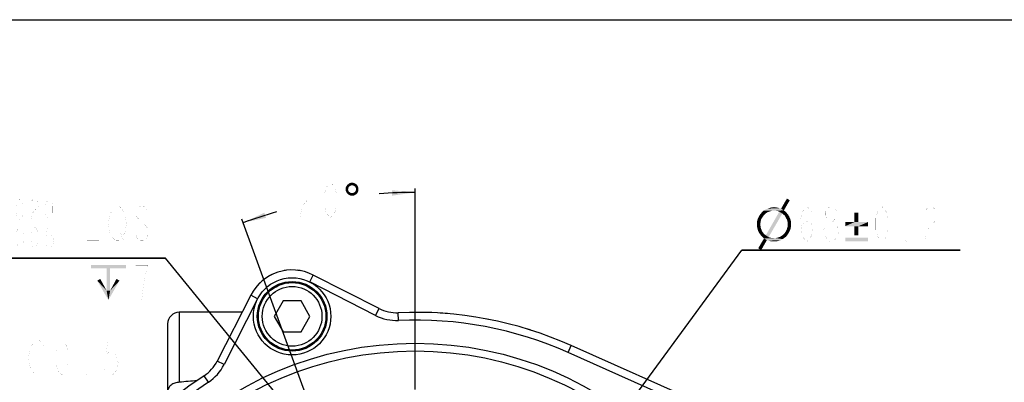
# Model space of a CAD drawing. Header units: millimetres. Extents: x 0 to 297, y 0 to 210.
# Tile 4 of 5: x 99 to 227, y 163 to 210. Entities that reach past the tile are written whole.
import ezdxf

# ---------------------------------------------------------------- set-up
doc = ezdxf.new("R2010")
doc.units = ezdxf.units.MM
doc.header["$LTSCALE"] = 16.335
doc.layers.get('0').update_dxf_attribs({"linetype": 'CONTINUOUS'})
for name, color, linetype in [('304102000014DXF_CONTINUOUS_LINE', 7, 'CONTINUOUS'), ('304102000015DXF_CONTINUOUS_LINE', 7, 'CONTINUOUS'), ('304104000081_DXF_TEXT', 7, 'CONTINUOUS'), ('501023000065DXF_CONTINUOUS_LINE', 7, 'CONTINUOUS'), ('504001000006DXF_CONTINUOUS_LINE', 7, 'CONTINUOUS'), ('604006000002DXF_CONTINUOUS_LINE', 7, 'CONTINUOUS'), ('MODUANFALAN_DXF_DIMENSION', 7, 'CONTINUOUS'), ('MODUANFALAN_DXF_FORMAT', 7, 'CONTINUOUS')]:
    doc.layers.add(name, color=color, linetype=linetype)
doc.styles.get("Standard").update_dxf_attribs({"font": 'txt', "width": 0.7})
doc.dimstyles.new('DIMSTYLE_1', dxfattribs={"dimtxt": 4.5, "dimasz": 3, "dimexe": 1, "dimexo": 0, "dimtad": 1, "dimdec": 3, "dimdsep": 46, "dimtxsty": 'Standard', "dimblk": '_FILLED', "dimblk1": '_FILLED', "dimblk2": '_FILLED', "dimcen": 0.09, "dimclrt": 5, "dimazin": 2, "dimtol": 1, "dimtp": 0.02, "dimtm": -0.005, "dimtfac": 0.6, "dimtdec": 3, "dimtmove": 0, "dimatfit": 2, "dimldrblk": '_FILLED', "dimfxl": 0, "dimtolj": 1, "dimarcsym": 0})
doc.dimstyles.new('DIMSTYLE_6', dxfattribs={"dimtxt": 4.5, "dimasz": 3, "dimexe": 1, "dimexo": 0, "dimtad": 1, "dimdsep": 46, "dimtxsty": 'Standard', "dimblk": '_FILLED', "dimblk1": '_FILLED', "dimblk2": '_FILLED', "dimcen": 0.09, "dimclrt": 5, "dimazin": 2, "dimtol": 1, "dimtp": 0.2, "dimtm": 0.2, "dimtfac": 1, "dimtmove": 0, "dimatfit": 2, "dimldrblk": '_FILLED', "dimfxl": 0, "dimtolj": 1, "dimarcsym": 0})
doc.dimstyles.new('DIMSTYLE_7', dxfattribs={"dimtxt": 4.5, "dimasz": 3, "dimexe": 1, "dimexo": 0, "dimgap": 4.5, "dimtad": 0, "dimtih": 1, "dimtoh": 1, "dimdec": 1, "dimdsep": 46, "dimtxsty": 'Standard', "dimblk": '_FILLED', "dimblk1": '_FILLED', "dimblk2": '_FILLED', "dimcen": 0.09, "dimclrt": 5, "dimazin": 2, "dimtp": 0.5, "dimtm": 0.5, "dimtfac": 1, "dimtdec": 65535, "dimtofl": 0, "dimtmove": 0, "dimatfit": 3, "dimldrblk": '_FILLED', "dimfxl": 0, "dimtolj": 1, "dimarcsym": 0})

# ---------------------------------------------------------------- blocks, each defined once
blk = doc.blocks.new('_FILLED')
at = {"color": 0, "linetype": 'ByBlock'}
blk.add_solid([(0, 0), (-1, 0.117), (-1, -0.117)], dxfattribs=at)
blk = doc.blocks.new('*D1')
at = {"layer": 'MODUANFALAN_DXF_DIMENSION', "color": 2, "linetype": 'Continuous'}
for p, q in [((118.21, 179.15), (75.76, 179.15)), ((75.76, 179.15), (118.21, 179.15)), ((139.36, 153.19), (118.21, 179.15)), ((137.46, 155.52), (139.36, 153.19)), ((141.25, 150.87), (139.36, 153.19)), ((139.36, 153.19), (142.83, 148.93))]:
    blk.add_line(p, q, dxfattribs=at)
at = {"layer": 'MODUANFALAN_DXF_DIMENSION', "color": 2, "linetype": 'Continuous', "xscale": 3, "yscale": 3, "zscale": 3}
for p, rotation in [((137.46, 155.52), 309.1684627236), ((141.25, 150.87), 129.1705881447)]:
    blk.add_blockref('_FILLED', p, dxfattribs=dict(at, rotation=rotation))
blk = doc.blocks.new('*D6')
at = {"layer": 'MODUANFALAN_DXF_DIMENSION', "color": 2, "linetype": 'Continuous'}
for p, q in [((150.47, 122.65), (192.69, 180.2)), ((192.69, 180.2), (220.9, 180.2)), ((220.9, 180.2), (192.69, 180.2)), ((170.59, 150.06), (150.47, 122.65)), ((130.36, 95.24), (150.47, 122.65))]:
    blk.add_line(p, q, dxfattribs=at)
at = {"layer": 'MODUANFALAN_DXF_DIMENSION', "color": 2, "linetype": 'Continuous', "xscale": 3, "yscale": 3, "zscale": 3}
for p, rotation in [((170.59, 150.06), 53.73146624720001), ((130.36, 95.24), 233.7314662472)]:
    blk.add_blockref('_FILLED', p, dxfattribs=dict(at, rotation=rotation))
blk = doc.blocks.new('*D10')
at = {"layer": 'MODUANFALAN_DXF_DIMENSION', "color": 2, "linetype": 'Continuous'}
for p, q in [((150.47, 162.15), (150.47, 188.16)), ((139.36, 153.19), (128.07, 184.21))]:
    blk.add_line(p, q, dxfattribs=at)
for start, end in [(90, 94.104), (106.0055, 110)]:
    blk.add_arc((150.47, 122.65), 65.01, start, end, dxfattribs=at)
for points in [[(147.48, 187.24), (150.47, 187.66), (147.47, 187.94)], [(130.97, 185.03), (128.24, 183.74), (131.19, 184.37)]]:
    blk.add_solid(points, dxfattribs=at)

msp = doc.modelspace()

# ---------------------------------------------------------------- linework, layer by layer
at = {"layer": '304102000014DXF_CONTINUOUS_LINE', "color": 9, "linetype": 'Continuous'}
for p, q in [((136.8285, 176.0859), (137.2825, 176.9769)), ((145.3345, 171.7519), (136.8285, 176.0859)), ((130.1036, 173.9008), (129.2126, 174.3548)), ((130.1036, 173.9008), (125.7696, 165.3948)), ((145.3345, 171.7519), (145.7885, 172.6429)), ((148.3243, 171.1038), (148.2799, 172.1028)), ((170.2176, 166.9504), (170.6247, 167.8638)), ((190.3136, 157.9933), (170.2176, 166.9504)), ((125.7696, 165.3948), (124.8786, 165.8488)), ((123.7317, 163.1132), (123.1804, 163.9475))]:
    msp.add_line(p, q, dxfattribs=at)
at = {"layer": '304102000014DXF_CONTINUOUS_LINE', "color": 7, "linetype": 'Continuous'}
for p, q in [((145.7885, 172.6429), (137.2825, 176.9769)), ((129.2126, 174.3548), (124.8786, 165.8488)), ((190.7207, 158.9067), (170.6247, 167.8638))]:
    msp.add_line(p, q, dxfattribs=at)
at = {"layer": '304102000014DXF_CONTINUOUS_LINE', "color": 9, "linetype": 'Continuous'}
msp.add_circle((150.473, 122.6514), 45.5, dxfattribs=at)
at = {"layer": '304102000014DXF_CONTINUOUS_LINE', "color": 7, "linetype": 'Continuous'}
msp.add_circle((150.473, 122.6514), 44.5, dxfattribs=at)
for centre, radius, start, end in [((134.5586, 171.6308), 6, 63, 153), ((148.0584, 177.0979), 5, 243, 272.53923), ((150.473, 122.6514), 49.5, 65.976793, 92.53923), ((120.4235, 168.1188), 5, 303.46077, 333), ((150.473, 122.6514), 49.5, 123.46077, 208.53923)]:
    msp.add_arc(centre, radius, start, end, dxfattribs=at)
at = {"layer": '304102000014DXF_CONTINUOUS_LINE', "color": 9, "linetype": 'Continuous'}
for centre, radius, start, end in [((148.0584, 177.0979), 6, 243, 272.53923), ((150.473, 122.6514), 48.5, 65.976793, 92.53923), ((120.4235, 168.1188), 6, 303.46077, 333), ((150.473, 122.6514), 48.5, 123.46077, 208.53923)]:
    msp.add_arc(centre, radius, start, end, dxfattribs=at)
at = {"layer": '304102000015DXF_CONTINUOUS_LINE', "color": 9, "linetype": 'Continuous'}
msp.add_line((119.973, 172.1514), (119.973, 163.0964), dxfattribs=at)
at = {"layer": '304102000015DXF_CONTINUOUS_LINE', "color": 7, "linetype": 'Continuous'}
for p, q in [((128.0899, 172.1514), (119.973, 172.1514)), ((118.473, 170.6514), (118.473, 160.3713))]:
    msp.add_line(p, q, dxfattribs=at)
for centre, radius, start, end in [((134.5586, 171.6308), 6, 115.974172, 119.555857), ((134.5586, 171.6308), 6, 96.444144, 100.025827), ((134.5586, 171.6308), 6, 79.08661, 83.560981), ((134.5586, 171.6308), 6, 132.439021, 136.913387), ((119.973, 170.6514), 1.5, 90, 180), ((150.473, 122.6514), 49.5, 85.183127, 86.636944), ((150.473, 122.6514), 49.5, 78.940793, 79.380426), ((150.473, 122.6514), 49.5, 72.514702, 72.895029), ((150.473, 122.6514), 49.5, 123.46077, 208.53923)]:
    msp.add_arc(centre, radius, start, end, dxfattribs=at)
at = {"layer": '304102000015DXF_CONTINUOUS_LINE', "color": 9, "linetype": 'Continuous'}
msp.add_arc((126.4029, 104.6749), 58.7743, 94.020945, 96.280718, dxfattribs=at)
msp.add_open_spline([(119.973, 163.0964), (119.7791, 163.0964), (119.3974, 163.0363), (118.902, 162.7732), (118.5578, 162.3682), (118.473, 162.0317), (118.473, 161.8708)], degree=3, knots=[0, 0, 0, 0, 0.27273054, 0.53274191, 0.77362182, 1, 1, 1, 1], dxfattribs=at)
at = {"layer": '304104000081_DXF_TEXT', "color": 5, "linetype": 'Continuous', "const_width": 0.005}
for points in [[(100.6909, 167.4205), (101.0846, 168.1705), (101.4784, 168.5455), (101.8721, 168.5455), (102.2659, 168.1705), (102.4627, 167.7955)], [(104.8252, 164.0455), (104.4315, 164.4205), (104.2346, 164.7955), (104.0377, 165.5455), (104.0377, 167.0455), (104.2346, 167.7955), (104.4315, 168.1705), (104.8252, 168.5455), (105.219, 168.1705), (105.4159, 167.7955), (105.6127, 167.0455), (105.6127, 165.5455), (105.4159, 164.7955), (105.219, 164.4205), (104.8252, 164.0455)], [(111.9128, 168.5455), (110.7315, 168.5455), (110.5346, 166.6705), (110.9284, 167.0455), (111.3221, 167.0455), (111.7159, 166.6705), (111.9128, 166.2955), (112.1096, 165.5455), (111.9128, 164.7955), (111.7159, 164.4205), (111.3221, 164.0455), (110.9284, 164.0455), (110.5346, 164.4205), (110.3377, 164.7955)], [(101.0846, 164.4205), (100.6909, 165.1705), (100.494, 166.2955), (100.6909, 167.4205)], [(102.4627, 164.7955), (102.2659, 164.4205), (101.8721, 164.0455), (101.4784, 164.0455), (101.0846, 164.4205)], [(107.9752, 164.0455), (107.7784, 164.0455), (107.7784, 164.4205), (107.9752, 164.0455)]]:
    msp.add_lwpolyline(points, dxfattribs=at)
at = {"layer": '501023000065DXF_CONTINUOUS_LINE', "color": 7, "linetype": 'Continuous'}
for p, q in [((133.4039, 173.6308), (132.2492, 171.6308)), ((135.7133, 173.6308), (133.4039, 173.6308)), ((136.868, 171.6308), (135.7133, 173.6308)), ((132.2492, 171.6308), (133.4039, 169.6308)), ((135.7133, 169.6308), (136.868, 171.6308)), ((133.4039, 169.6308), (135.7133, 169.6308))]:
    msp.add_line(p, q, dxfattribs=at)
msp.add_circle((134.5586, 171.6308), 4.36, dxfattribs=at)
at = {"layer": '501023000065DXF_CONTINUOUS_LINE', "color": 9, "linetype": 'Continuous'}
msp.add_circle((134.5586, 171.6308), 3.86, dxfattribs=at)
at = {"layer": '504001000006DXF_CONTINUOUS_LINE', "color": 7, "linetype": 'Continuous'}
msp.add_circle((134.5586, 171.6308), 5, dxfattribs=at)
at = {"layer": '604006000002DXF_CONTINUOUS_LINE', "color": 7, "linetype": 'Continuous'}
msp.add_circle((134.5586, 171.6308), 4.5, dxfattribs=at)
at = {"layer": 'MODUANFALAN_DXF_DIMENSION', "color": 5, "linetype": 'Continuous', "const_width": 0.005}
for points in [[(135.5854, 188.1732), (135.7823, 188.5482), (136.1761, 188.9232), (136.5698, 188.9232), (136.9636, 188.5482), (137.1604, 188.1732), (137.1604, 187.4232), (136.9636, 187.0482)], [(139.5229, 184.4232), (139.1292, 184.7982), (138.9323, 185.1732), (138.7354, 185.9232), (138.7354, 187.4232), (138.9323, 188.1732), (139.1292, 188.5482), (139.5229, 188.9232), (139.9167, 188.5482), (140.1136, 188.1732), (140.3104, 187.4232), (140.3104, 185.9232), (140.1136, 185.1732), (139.9167, 184.7982), (139.5229, 184.4232)], [(136.9636, 187.0482), (136.1761, 186.2982), (135.7823, 185.5482), (135.5854, 184.4232), (137.1604, 184.4232)], [(99.3866, 184.0967), (99.1504, 184.3217), (99.0322, 184.5467), (98.9141, 184.9967), (98.9141, 185.8967), (99.0322, 186.3467), (99.1504, 186.5717), (99.3866, 186.7967), (99.6229, 186.5717), (99.741, 186.3467), (99.8591, 185.8967), (99.8591, 184.9967), (99.741, 184.5467), (99.6229, 184.3217), (99.3866, 184.0967)], [(100.8041, 186.3467), (100.9222, 186.5717), (101.1585, 186.7967), (101.3947, 186.7967), (101.631, 186.5717), (101.7491, 186.3467), (101.7491, 185.8967), (101.631, 185.6717), (101.1585, 185.2217)], [(103.1666, 184.0967), (102.9304, 184.3217), (102.8122, 184.5467), (102.6941, 184.9967), (102.6941, 185.8967), (102.8122, 186.3467), (102.9304, 186.5717), (103.1666, 186.7967), (103.4029, 186.5717), (103.521, 186.3467), (103.6391, 185.8967), (103.6391, 184.9967), (103.521, 184.5467), (103.4029, 184.3217), (103.1666, 184.0967)], [(109.6241, 181.3967), (108.0491, 181.3967), (108.0491, 185.8967), (109.6241, 185.8967)], [(111.396, 185.5217), (111.7897, 185.8967), (112.1835, 185.8967), (112.5772, 185.5217), (112.7741, 185.1467), (112.971, 184.7717), (113.1679, 183.6467), (112.971, 182.5217), (112.5772, 181.7717)], [(115.9241, 185.1467), (115.7272, 185.5217), (115.3335, 185.8967), (114.9397, 185.8967), (114.546, 185.5217), (114.3491, 185.1467), (114.3491, 184.7717), (114.546, 184.3967)], [(200.2897, 182.8202), (200.4865, 183.5702), (201.0772, 183.9452), (201.6678, 183.5702), (201.8646, 182.8202), (201.6678, 182.0702), (201.4709, 181.6952), (201.0772, 181.3202), (200.6834, 181.6952), (200.4865, 182.0702), (200.2897, 182.8202), (200.2897, 184.3202), (200.4865, 185.0702), (200.6834, 185.4452), (201.0772, 185.8202), (201.4709, 185.4452), (201.6678, 185.0702)], [(204.0303, 183.9452), (203.6365, 184.3202), (203.4397, 184.6952), (203.4397, 185.0702), (203.6365, 185.4452), (204.0303, 185.8202), (204.424, 185.8202), (204.8178, 185.4452), (205.0147, 185.0702), (205.0147, 184.6952), (204.8178, 184.3202), (204.424, 183.9452)], [(210.7728, 181.3202), (210.379, 181.6952), (210.1821, 182.0702), (209.9853, 182.8202), (209.9853, 184.3202), (210.1821, 185.0702), (210.379, 185.4452), (210.7728, 185.8202), (211.1665, 185.4452), (211.3634, 185.0702), (211.5603, 184.3202), (211.5603, 182.8202), (211.3634, 182.0702), (211.1665, 181.6952), (210.7728, 181.3202)], [(216.2853, 185.0702), (216.4821, 185.4452), (216.8759, 185.8202), (217.2696, 185.8202), (217.6634, 185.4452), (217.8603, 185.0702), (217.8603, 184.3202), (217.6634, 183.9452)], [(101.1585, 185.2217), (100.9222, 184.7717), (100.8041, 184.0967), (101.7491, 184.0967)], [(111.396, 181.7717), (111.0022, 182.5217), (110.8054, 183.6467), (111.0022, 184.7717), (111.396, 185.5217)], [(108.0491, 183.6467), (109.0335, 183.6467)], [(115.7272, 183.2717), (115.9241, 182.8967), (115.9241, 182.1467), (115.7272, 181.7717), (115.3335, 181.3967), (114.9397, 181.3967), (114.546, 181.7717), (114.3491, 182.1467), (114.1522, 182.5217)], [(114.546, 184.3967), (115.7272, 183.2717)], [(204.0303, 181.3202), (203.6365, 181.6952), (203.4397, 182.0702), (203.2428, 182.4452), (203.2428, 182.8202), (203.4397, 183.1952), (203.6365, 183.5702), (204.0303, 183.9452), (204.424, 183.9452), (204.8178, 183.5702), (205.0147, 183.1952), (205.2115, 182.8202), (205.2115, 182.4452), (205.0147, 182.0702), (204.8178, 181.6952), (204.424, 181.3202), (204.0303, 181.3202)], [(217.6634, 183.9452), (216.8759, 183.1952), (216.4821, 182.4452), (216.2853, 181.3202), (217.8603, 181.3202)], [(99.3866, 180.4967), (99.1504, 180.7217), (99.0322, 180.9467), (98.9141, 181.3967), (98.9141, 182.2967), (99.0322, 182.7467), (99.1504, 182.9717), (99.3866, 183.1967), (99.6229, 182.9717), (99.741, 182.7467), (99.8591, 182.2967), (99.8591, 181.3967), (99.741, 180.9467), (99.6229, 180.7217), (99.3866, 180.4967)], [(101.2766, 180.4967), (101.0404, 180.7217), (100.9222, 180.9467), (100.8041, 181.3967), (100.8041, 182.2967), (100.9222, 182.7467), (101.0404, 182.9717), (101.2766, 183.1967), (101.5129, 182.9717), (101.631, 182.7467), (101.7491, 182.2967), (101.7491, 181.3967), (101.631, 180.9467), (101.5129, 180.7217), (101.2766, 180.4967)], [(103.6391, 183.1967), (102.9304, 183.1967), (102.8122, 182.0717), (103.0485, 182.2967), (103.2847, 182.2967), (103.521, 182.0717), (103.6391, 181.8467), (103.7572, 181.3967), (103.6391, 180.9467), (103.521, 180.7217), (103.2847, 180.4967), (103.0485, 180.4967), (102.8122, 180.7217), (102.6941, 180.9467)], [(112.1835, 182.8967), (112.7741, 181.3967)], [(112.5772, 181.7717), (112.1835, 181.3967), (111.7897, 181.3967), (111.396, 181.7717)], [(213.9228, 181.3202), (213.7259, 181.3202), (213.7259, 181.6952), (213.9228, 181.3202)], [(115.5304, 176.7467), (115.9241, 178.2467), (114.3491, 178.2467)], [(115.1366, 173.7467), (115.3335, 175.6217), (115.5304, 176.7467)]]:
    msp.add_lwpolyline(points, dxfattribs=at)
at = {"layer": 'MODUANFALAN_DXF_DIMENSION', "color": 5, "linetype": 'Continuous'}
for points in [[(142.0505, 188.4962), (141.952, 188.4305), (141.4921, 188.2991)], [(142.0505, 188.4962), (141.4921, 188.2991), (141.5906, 188.4962)], [(141.952, 188.4305), (141.8534, 188.3319), (141.4921, 188.2991)], [(141.4921, 188.2991), (141.8534, 188.3319), (141.8206, 188.2005)], [(142.3133, 188.5947), (141.5906, 188.4962), (141.722, 188.6604)], [(142.3133, 188.5947), (142.1819, 188.5619), (141.5906, 188.4962)], [(141.5906, 188.4962), (142.1819, 188.5619), (142.0505, 188.4962)], [(142.7403, 188.7918), (141.722, 188.6604), (141.8863, 188.7918)], [(141.722, 188.6604), (142.7403, 188.7918), (142.9045, 188.6604)], [(141.722, 188.6604), (142.9045, 188.6604), (142.3133, 188.5947)], [(142.5103, 188.8903), (141.8863, 188.7918), (142.0833, 188.8903)], [(141.8863, 188.7918), (142.5103, 188.8903), (142.7403, 188.7918)], [(142.0833, 188.8903), (142.3133, 188.9232), (142.5103, 188.8903)], [(142.4447, 188.5619), (142.3133, 188.5947), (142.9045, 188.6604)], [(142.5432, 188.4962), (142.4447, 188.5619), (142.9045, 188.6604)], [(142.5432, 188.4962), (142.9045, 188.6604), (143.0359, 188.4962)], [(143.0359, 188.4962), (142.6746, 188.4305), (142.5432, 188.4962)], [(142.7403, 188.3319), (142.6746, 188.4305), (143.0359, 188.4962)], [(142.7403, 188.3319), (143.0359, 188.4962), (143.1016, 188.2991)], [(143.1016, 188.2991), (142.806, 188.2005), (142.7403, 188.3319)], [(141.8206, 188.2005), (141.4593, 188.0692), (141.4921, 188.2991)], [(141.4593, 188.0692), (141.8206, 188.2005), (141.7877, 188.0692)], [(141.7877, 188.0692), (141.4921, 187.8392), (141.4593, 188.0692)], [(141.7877, 188.0692), (141.8206, 187.9378), (141.4921, 187.8392)], [(141.4921, 187.8392), (141.8206, 187.9378), (141.8534, 187.8064)], [(141.8534, 187.8064), (141.5906, 187.6422), (141.4921, 187.8392)], [(141.8534, 187.8064), (141.952, 187.7078), (141.5906, 187.6422)], [(141.5906, 187.6422), (141.952, 187.7078), (142.0505, 187.6422)], [(142.0505, 187.6422), (141.722, 187.4779), (141.5906, 187.6422)], [(142.0505, 187.6422), (142.1819, 187.5765), (141.722, 187.4779)], [(141.722, 187.4779), (142.4447, 187.5765), (143.0359, 187.6422)], [(141.722, 187.4779), (143.0359, 187.6422), (142.9045, 187.4779)], [(142.3133, 187.5765), (142.4447, 187.5765), (141.722, 187.4779)], [(142.1819, 187.5765), (142.3133, 187.5765), (141.722, 187.4779)], [(142.9045, 187.4779), (141.8863, 187.3465), (141.722, 187.4779)], [(141.8863, 187.3465), (142.9045, 187.4779), (142.7074, 187.3465)], [(142.7074, 187.3465), (142.0833, 187.248), (141.8863, 187.3465)], [(142.3133, 187.248), (142.0833, 187.248), (142.7074, 187.3465)], [(142.3133, 187.248), (142.7074, 187.3465), (142.5103, 187.248)], [(143.0359, 187.6422), (142.4447, 187.5765), (142.5432, 187.6422)], [(142.5432, 187.6422), (142.6746, 187.7078), (143.1016, 187.8392)], [(142.5432, 187.6422), (143.1016, 187.8392), (143.0359, 187.6422)], [(142.6746, 187.7078), (142.7403, 187.8064), (143.1016, 187.8392)], [(143.1016, 187.8392), (142.7403, 187.8064), (142.806, 187.9378)], [(142.806, 188.0692), (142.806, 188.2005), (143.1016, 188.2991)], [(142.806, 188.0692), (143.1016, 188.2991), (143.1344, 188.0692)], [(143.1344, 188.0692), (142.806, 187.9378), (142.806, 188.0692)], [(142.806, 187.9378), (143.1344, 188.0692), (143.1016, 187.8392)], [(198.8587, 186.6414), (197.7419, 185.5575), (198.4974, 186.8713)], [(197.7419, 185.5575), (198.8587, 186.6414), (198.1032, 185.3275)], [(195.4426, 184.6049), (194.7857, 184.375), (194.9171, 184.6377)], [(195.4426, 184.6049), (195.3113, 184.4078), (194.7857, 184.375)], [(195.574, 184.7691), (194.9171, 184.6377), (195.0813, 184.8677)], [(194.9171, 184.6377), (195.574, 184.7691), (195.4426, 184.6049)], [(195.9353, 185.0648), (195.0813, 184.8677), (195.2784, 185.0976)], [(195.9353, 185.0648), (195.7383, 184.9334), (195.0813, 184.8677)], [(195.0813, 184.8677), (195.7383, 184.9334), (195.574, 184.7691)], [(196.5923, 185.2947), (196.3623, 185.229), (195.2784, 185.0976)], [(196.5923, 185.2947), (195.2784, 185.0976), (195.4755, 185.2947)], [(196.3623, 185.229), (196.1653, 185.1633), (195.2784, 185.0976)], [(195.2784, 185.0976), (196.1653, 185.1633), (195.9353, 185.0648)], [(198.1032, 185.3275), (195.4755, 185.2947), (195.7054, 185.4261)], [(196.5923, 185.2947), (195.4755, 185.2947), (198.1032, 185.3275)], [(197.7419, 185.5575), (195.7054, 185.4261), (195.9682, 185.5575)], [(198.1032, 185.3275), (195.7054, 185.4261), (197.7419, 185.5575)], [(197.9061, 184.9334), (195.7711, 182.1086), (197.512, 185.1633)], [(195.7711, 182.1086), (197.9061, 184.9334), (196.1324, 181.8786)], [(197.512, 185.6231), (195.9682, 185.5575), (196.2638, 185.656)], [(195.9682, 185.5575), (197.512, 185.6231), (197.7419, 185.5575)], [(197.0521, 185.7217), (197.2821, 185.6888), (196.2638, 185.656)], [(197.0521, 185.7217), (196.2638, 185.656), (196.5266, 185.7217)], [(196.2638, 185.656), (197.2821, 185.6888), (197.512, 185.6231)], [(196.5266, 185.7217), (196.8222, 185.7545), (197.0521, 185.7217)], [(196.8222, 185.2947), (196.5923, 185.2947), (198.1032, 185.3275)], [(197.0193, 185.2947), (196.8222, 185.2947), (198.1032, 185.3275)], [(197.1835, 185.2618), (197.0193, 185.2947), (198.1032, 185.3275)], [(197.3477, 185.229), (197.1835, 185.2618), (198.1032, 185.3275)], [(197.512, 185.1633), (197.3477, 185.229), (198.1032, 185.3275)], [(197.512, 185.1633), (198.1032, 185.3275), (198.3332, 185.1633)], [(197.512, 185.1633), (198.3332, 185.1633), (197.9061, 184.9334)], [(198.3332, 185.1633), (198.4974, 184.9662), (197.9061, 184.9334)], [(198.0375, 184.802), (197.9061, 184.9334), (198.4974, 184.9662)], [(198.0375, 184.802), (198.4974, 184.9662), (198.6616, 184.7691)], [(198.6616, 184.7691), (198.2018, 184.6706), (198.0375, 184.802)], [(198.2018, 184.6706), (198.6616, 184.7691), (198.793, 184.5392)], [(198.793, 184.5392), (198.3003, 184.5064), (198.2018, 184.6706)], [(198.3988, 184.3093), (198.3003, 184.5064), (198.793, 184.5392)], [(198.3988, 184.3093), (198.793, 184.5392), (198.8915, 184.3093)], [(207.7401, 185.0319), (207.2146, 183.8166), (207.2146, 185.0319)], [(207.2146, 183.8166), (207.7401, 185.0319), (207.7401, 183.8166)], [(195.1142, 183.9808), (194.6215, 183.8166), (194.6872, 184.1122)], [(194.6215, 183.8166), (195.1142, 183.9808), (195.0813, 183.7509)], [(195.0813, 183.7509), (194.6215, 183.521), (194.6215, 183.8166)], [(194.6215, 183.521), (195.0813, 183.7509), (195.0485, 183.521)], [(195.0485, 183.521), (195.0813, 183.3239), (194.6215, 183.2582)], [(195.0485, 183.521), (194.6215, 183.2582), (194.6215, 183.521)], [(194.6215, 183.2582), (195.0813, 183.3239), (195.1142, 183.094)], [(195.1142, 183.094), (194.6872, 182.9954), (194.6215, 183.2582)], [(195.1799, 184.2107), (194.6872, 184.1122), (194.7857, 184.375)], [(194.6872, 184.1122), (195.1799, 184.2107), (195.1142, 183.9808)], [(194.7857, 184.375), (195.3113, 184.4078), (195.1799, 184.2107)], [(198.8915, 184.3093), (198.4974, 184.145), (198.3988, 184.3093)], [(198.4974, 184.145), (198.8915, 184.3093), (198.9901, 184.0465)], [(198.9901, 184.0465), (198.5631, 183.948), (198.4974, 184.145)], [(199.0229, 183.2253), (198.5302, 183.0611), (198.5959, 183.291)], [(198.5302, 183.0611), (199.0229, 183.2253), (198.9572, 182.9297)], [(198.5631, 183.948), (198.9901, 184.0465), (199.0229, 183.7837)], [(199.0229, 183.7837), (198.5959, 183.718), (198.5631, 183.948)], [(198.5959, 183.521), (198.5959, 183.718), (199.0229, 183.7837)], [(198.5959, 183.521), (199.0229, 183.7837), (199.0229, 183.521)], [(199.0229, 183.521), (198.5959, 183.291), (198.5959, 183.521)], [(198.5959, 183.291), (199.0229, 183.521), (199.0229, 183.2253)], [(207.7401, 183.8166), (208.9554, 183.8166), (206.0321, 183.291)], [(207.2146, 183.8166), (207.7401, 183.8166), (206.0321, 183.291)], [(207.2146, 183.8166), (206.0321, 183.291), (206.0321, 183.8166)], [(207.2146, 183.291), (206.0321, 183.291), (208.9554, 183.8166)], [(207.7401, 183.291), (207.2146, 183.291), (208.9554, 183.8166)], [(207.7401, 183.291), (207.2146, 182.1085), (207.2146, 183.291)], [(207.2146, 182.1085), (207.7401, 183.291), (207.7401, 182.1085)], [(207.7401, 183.291), (208.9554, 183.8166), (208.9554, 183.291)], [(194.6872, 182.9954), (195.1142, 183.094), (195.1799, 182.8969)], [(195.1799, 182.8969), (194.7529, 182.7326), (194.6872, 182.9954)], [(194.7529, 182.7326), (195.1799, 182.8969), (195.2456, 182.7326)], [(195.2456, 182.7326), (194.8514, 182.5027), (194.7529, 182.7326)], [(195.2456, 182.7326), (195.3441, 182.5356), (194.8514, 182.5027)], [(194.8514, 182.5027), (195.3441, 182.5356), (195.4755, 182.3713)], [(195.4755, 182.3713), (195.0156, 182.2728), (194.8514, 182.5027)], [(195.0156, 182.2728), (195.4755, 182.3713), (195.6069, 182.2399)], [(195.6069, 182.2399), (195.147, 182.0757), (195.0156, 182.2728)], [(195.6069, 182.2399), (195.7711, 182.1086), (195.147, 182.0757)], [(195.3441, 181.8786), (195.147, 182.0757), (195.7711, 182.1086)], [(196.1324, 181.8786), (195.3441, 181.8786), (195.7711, 182.1086)], [(197.2821, 181.8129), (197.512, 181.8786), (198.3988, 181.9443)], [(197.2821, 181.8129), (198.3988, 181.9443), (198.1689, 181.7801)], [(198.3988, 181.9443), (197.512, 181.8786), (197.7091, 181.9772)], [(197.7091, 181.9772), (197.9061, 182.1086), (198.5631, 182.1742)], [(197.7091, 181.9772), (198.5631, 182.1742), (198.3988, 181.9443)], [(198.5631, 182.1742), (197.9061, 182.1086), (198.0704, 182.2728)], [(198.7273, 182.4042), (198.0704, 182.2728), (198.2346, 182.437)], [(198.0704, 182.2728), (198.7273, 182.4042), (198.5631, 182.1742)], [(198.2346, 182.437), (198.366, 182.6341), (198.8587, 182.6669)], [(198.2346, 182.437), (198.8587, 182.6669), (198.7273, 182.4042)], [(198.8587, 182.6669), (198.366, 182.6341), (198.4645, 182.8312)], [(198.9572, 182.9297), (198.4645, 182.8312), (198.5302, 183.0611)], [(198.4645, 182.8312), (198.9572, 182.9297), (198.8587, 182.6669)], [(195.9025, 181.4845), (194.7857, 180.4334), (195.5412, 181.7144)], [(194.7857, 180.4334), (195.9025, 181.4845), (195.1799, 180.2034)], [(196.1324, 181.8786), (195.5412, 181.7144), (195.3441, 181.8786)], [(196.1324, 181.8786), (196.2967, 181.8129), (195.5412, 181.7144)], [(196.2967, 181.8129), (196.4609, 181.7801), (195.5412, 181.7144)], [(196.4609, 181.7801), (196.658, 181.7472), (195.5412, 181.7144)], [(196.8222, 181.7472), (197.0521, 181.7472), (195.5412, 181.7144)], [(196.658, 181.7472), (196.8222, 181.7472), (195.5412, 181.7144)], [(197.939, 181.6158), (195.5412, 181.7144), (197.0521, 181.7472)], [(195.5412, 181.7144), (197.939, 181.6158), (195.9025, 181.4845)], [(195.9025, 181.4845), (197.939, 181.6158), (197.6762, 181.4845)], [(197.6762, 181.4845), (196.1324, 181.4188), (195.9025, 181.4845)], [(196.1324, 181.4188), (197.6762, 181.4845), (197.4134, 181.3859)], [(197.4134, 181.3859), (196.3623, 181.3531), (196.1324, 181.4188)], [(196.5923, 181.3202), (196.3623, 181.3531), (197.4134, 181.3859)], [(196.8222, 181.3202), (196.5923, 181.3202), (197.4134, 181.3859)], [(196.8222, 181.3202), (197.4134, 181.3859), (197.1178, 181.3202)], [(198.1689, 181.7801), (197.0521, 181.7472), (197.2821, 181.8129)], [(197.0521, 181.7472), (198.1689, 181.7801), (197.939, 181.6158)], [(208.9554, 181.8129), (206.0321, 181.3202), (206.0321, 181.8129)], [(206.0321, 181.3202), (208.9554, 181.8129), (208.9554, 181.3202)], [(113.0819, 178.2796), (108.5491, 177.8197), (108.5491, 178.2796)], [(110.5856, 177.8197), (108.5491, 177.8197), (113.0819, 178.2796)], [(111.0454, 177.8197), (110.5856, 177.8197), (113.0819, 178.2796)], [(111.0454, 177.8197), (113.0819, 178.2796), (113.0819, 177.8197)], [(111.0454, 177.8197), (110.5856, 174.962), (110.5856, 177.8197)], [(110.5856, 174.962), (111.0454, 177.8197), (111.0454, 174.962)], [(109.3702, 176.2431), (109.7644, 176.473), (110.5856, 174.962)], [(110.5856, 174.962), (110.8155, 173.7467), (109.3702, 176.2431)], [(111.0454, 174.962), (112.2607, 176.2431), (110.8155, 173.7467)], [(112.2607, 176.2431), (111.0454, 174.962), (111.8666, 176.473)], [(110.5856, 174.962), (111.0454, 174.962), (110.8155, 173.7467)]]:
    msp.add_solid(points, dxfattribs=at)
at = {"layer": 'MODUANFALAN_DXF_FORMAT', "color": 7, "linetype": 'Continuous'}
msp.add_line((0, 210), (297, 210), dxfattribs=at)

# ---------------------------------------------------------------- dimensions: what is measured, and where the dimension line sits
at = {"layer": 'MODUANFALAN_DXF_DIMENSION', "color": 2, "linetype": 'Continuous'}
dim = msp.add_angular_dim_2l(base=(139.1842, 186.6732), line1=((150.473, 161.5013), (150.473, 162.1514)), line2=((139.5797, 152.5805), (139.3573, 153.1914)), dimstyle='DIMSTYLE_7', dxfattribs=at)
dim.commit()
dim.dimension.update_dxf_attribs({"geometry": '*D10', "text_midpoint": (134.7979, 184.4232), "dimtype": 162})
for p1, p2, text, dimstyle, picture, middle in [((137.4625, 155.5173), (141.2522, 150.8656), '2X{\\fSymbol_ASME;\\W1.0;?}<> EQS\\P{\\fSymbol_ASME;\\W1.0;?}7', 'DIMSTYLE_1', '*D1', (78.0139, 181.3967)), ((170.5864, 150.064), (130.3596, 95.2388), '{\\fSymbol_ASME;\\W1.0;?}<>', 'DIMSTYLE_6', '*D6', (194.1945, 181.3202))]:
    dim = msp.add_diameter_dim_2p(p1=p1, p2=p2, text=text, dimstyle=dimstyle, override={"dimtih": 1, "dimtoh": 1, "dimpost": '<>'}, dxfattribs=at)
    dim.commit()
    dim.dimension.update_dxf_attribs({"geometry": picture, "text_midpoint": middle, "dimtype": 163})

doc.saveas('drawing.dxf')
